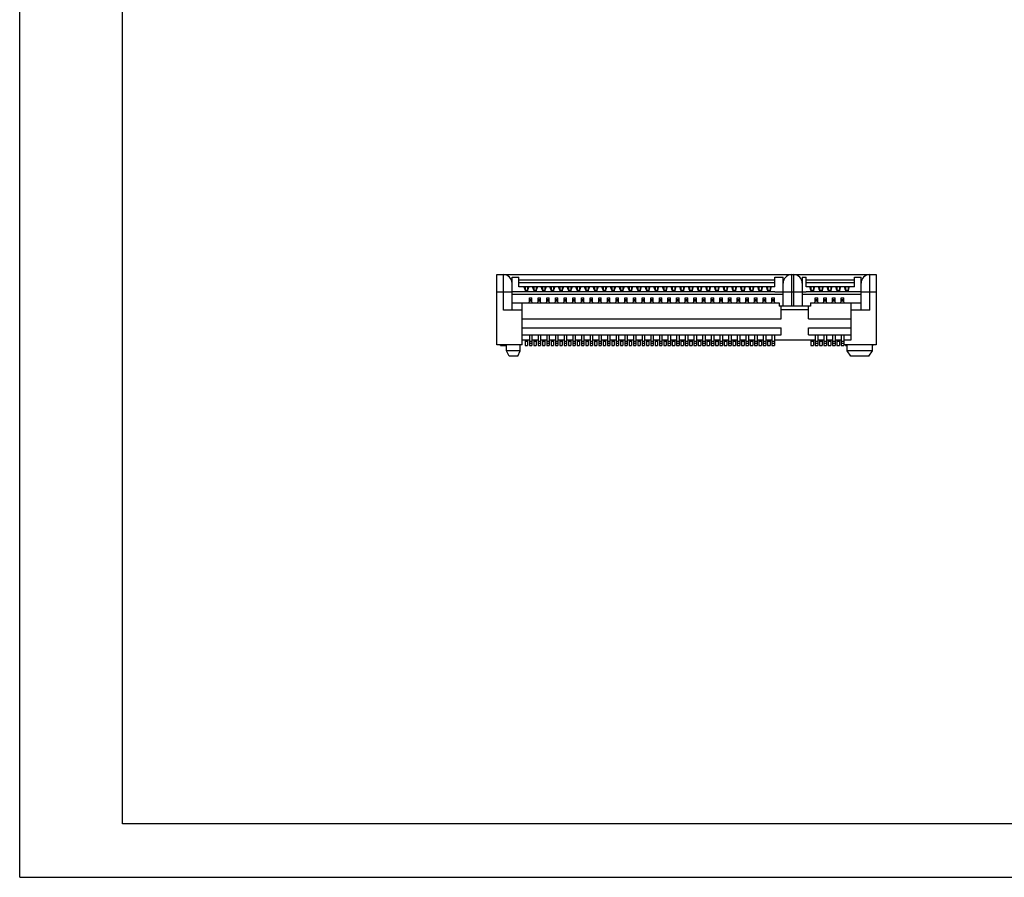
# Model space of a CAD drawing. Extents: x 0 to 420, y 0 to 297.
# Tile 1 of 9: x 0 to 171, y 0 to 148. Entities that reach past the tile are written whole.
import ezdxf

# ---------------------------------------------------------------- set-up
doc = ezdxf.new("R2010")
doc.units = 0
doc.header["$LTSCALE"] = 23.1
doc.layers.get('0').update_dxf_attribs({"linetype": 'CONTINUOUS'})

msp = doc.modelspace()

# ---------------------------------------------------------------- linework, layer by layer
at = {"color": 7, "linetype": 'CONTINUOUS'}
for p, q in [((0, 0), (0, 297)), ((17.78, 9.23), (17.78, 287.08)), ((82.65, 92.21), (82.65, 104.36)), ((82.65, 104.36), (148.35, 104.36)), ((83.78, 98.21), (83.78, 104.36)), ((133.72, 98.9), (133.72, 104.36)), ((134.03, 104.36), (134.03, 98.9)), ((147.22, 98.21), (147.22, 104.36)), ((148.35, 104.36), (148.35, 92.21)), ((85.28, 98.21), (85.28, 103.91)), ((85.28, 103.91), (86.43, 103.91)), ((86.43, 102.26), (86.43, 103.91)), ((86.43, 103.43), (130.78, 103.43)), ((86.43, 102.98), (130.78, 102.98)), ((130.78, 103.91), (132.22, 103.91)), ((130.78, 102.26), (130.78, 103.91)), ((132.22, 98.9), (132.22, 103.91)), ((135.53, 103.91), (136.22, 103.91)), ((135.53, 103.91), (135.53, 98.9)), ((136.22, 102.26), (136.22, 103.91)), ((136.22, 103.43), (144.57, 103.43)), ((136.22, 102.98), (144.57, 102.98)), ((144.57, 103.91), (145.72, 103.91)), ((144.57, 102.26), (144.57, 103.91)), ((145.72, 98.21), (145.72, 103.91)), ((82.65, 101.36), (85.28, 101.36)), ((130.78, 101.39), (85.28, 101.39)), ((132.22, 100.94), (85.28, 100.94)), ((130.78, 102.26), (86.43, 102.26)), ((87.34, 102.22), (87.34, 102.26)), ((87.34, 102.22), (87.53, 101.68)), ((87.53, 102.26), (87.53, 101.42)), ((87.53, 101.69), (87.97, 101.69)), ((87.53, 101.42), (87.97, 101.42)), ((87.97, 102.26), (87.97, 101.42)), ((88.16, 102.22), (87.97, 101.68)), ((88.16, 102.22), (88.16, 102.26)), ((88.84, 102.22), (88.84, 102.26)), ((89.03, 101.68), (88.84, 102.22)), ((89.03, 102.26), (89.03, 101.42)), ((89.03, 101.69), (89.47, 101.69)), ((89.03, 101.42), (89.47, 101.42)), ((89.47, 102.26), (89.47, 101.42)), ((89.66, 102.22), (89.47, 101.68)), ((89.66, 102.22), (89.66, 102.26)), ((90.34, 102.22), (90.34, 102.26)), ((90.53, 101.68), (90.34, 102.22)), ((90.53, 102.26), (90.53, 101.42)), ((90.53, 101.69), (90.97, 101.69)), ((90.53, 101.42), (90.97, 101.42)), ((90.97, 102.26), (90.97, 101.42)), ((91.16, 102.22), (90.97, 101.68)), ((91.16, 102.22), (91.16, 102.26)), ((91.84, 102.22), (91.84, 102.26)), ((92.03, 101.68), (91.84, 102.22)), ((92.03, 102.26), (92.03, 101.42)), ((92.03, 101.69), (92.47, 101.69)), ((92.03, 101.42), (92.47, 101.42)), ((92.47, 102.26), (92.47, 101.42)), ((92.66, 102.22), (92.47, 101.68)), ((92.66, 102.22), (92.66, 102.26)), ((93.34, 102.22), (93.34, 102.26)), ((93.53, 101.68), (93.34, 102.22)), ((93.53, 102.26), (93.53, 101.42)), ((93.53, 101.69), (93.97, 101.69)), ((93.53, 101.42), (93.97, 101.42)), ((93.97, 102.26), (93.97, 101.42)), ((94.16, 102.22), (93.97, 101.68)), ((94.16, 102.22), (94.16, 102.26)), ((94.84, 102.22), (94.84, 102.26)), ((95.03, 101.68), (94.84, 102.22)), ((95.03, 102.26), (95.03, 101.42)), ((95.03, 101.69), (95.47, 101.69)), ((95.03, 101.42), (95.47, 101.42)), ((95.47, 102.26), (95.47, 101.42)), ((95.66, 102.22), (95.47, 101.68)), ((95.66, 102.22), (95.66, 102.26)), ((96.34, 102.22), (96.34, 102.26)), ((96.53, 101.68), (96.34, 102.22)), ((96.53, 102.26), (96.53, 101.42)), ((96.53, 101.69), (96.97, 101.69)), ((96.53, 101.42), (96.97, 101.42)), ((96.97, 102.26), (96.97, 101.42)), ((97.16, 102.22), (96.97, 101.68)), ((97.16, 102.22), (97.16, 102.26)), ((97.84, 102.22), (97.84, 102.26)), ((98.03, 101.68), (97.84, 102.22)), ((98.03, 102.26), (98.03, 101.42)), ((98.03, 101.69), (98.47, 101.69)), ((98.03, 101.42), (98.47, 101.42)), ((98.47, 102.26), (98.47, 101.42)), ((98.66, 102.22), (98.47, 101.68)), ((98.66, 102.22), (98.66, 102.26)), ((99.34, 102.22), (99.34, 102.26)), ((99.53, 101.68), (99.34, 102.22)), ((99.53, 102.26), (99.53, 101.42)), ((99.53, 101.69), (99.97, 101.69)), ((99.53, 101.42), (99.97, 101.42)), ((99.97, 102.26), (99.97, 101.42)), ((100.16, 102.22), (99.97, 101.68)), ((100.16, 102.22), (100.16, 102.26)), ((100.84, 102.22), (100.84, 102.26)), ((101.03, 101.68), (100.84, 102.22)), ((101.03, 102.26), (101.03, 101.42)), ((101.03, 101.69), (101.47, 101.69)), ((101.03, 101.42), (101.47, 101.42)), ((101.47, 102.26), (101.47, 101.42)), ((101.66, 102.22), (101.47, 101.68)), ((101.66, 102.22), (101.66, 102.26)), ((102.34, 102.22), (102.34, 102.26)), ((102.53, 101.68), (102.34, 102.22)), ((102.53, 102.26), (102.53, 101.42)), ((102.53, 101.69), (102.97, 101.69)), ((102.53, 101.42), (102.97, 101.42)), ((102.97, 102.26), (102.97, 101.42)), ((103.16, 102.22), (102.97, 101.68)), ((103.16, 102.22), (103.16, 102.26)), ((103.84, 102.22), (103.84, 102.26)), ((104.03, 101.68), (103.84, 102.22)), ((104.03, 102.26), (104.03, 101.42)), ((104.03, 101.69), (104.47, 101.69)), ((104.03, 101.42), (104.47, 101.42)), ((104.47, 102.26), (104.47, 101.42)), ((104.66, 102.22), (104.47, 101.68)), ((104.66, 102.22), (104.66, 102.26)), ((105.34, 102.22), (105.34, 102.26)), ((105.53, 101.68), (105.34, 102.22)), ((105.53, 102.26), (105.53, 101.42)), ((105.53, 101.69), (105.97, 101.69)), ((105.53, 101.42), (105.97, 101.42)), ((105.97, 102.26), (105.97, 101.42)), ((106.16, 102.22), (105.97, 101.68)), ((106.16, 102.22), (106.16, 102.26)), ((106.84, 102.22), (106.84, 102.26)), ((107.03, 101.68), (106.84, 102.22)), ((107.03, 102.26), (107.03, 101.42)), ((107.03, 101.69), (107.47, 101.69)), ((107.03, 101.42), (107.47, 101.42)), ((107.47, 102.26), (107.47, 101.42)), ((107.66, 102.22), (107.47, 101.68)), ((107.66, 102.22), (107.66, 102.26)), ((108.34, 102.22), (108.34, 102.26)), ((108.53, 101.68), (108.34, 102.22)), ((108.53, 102.26), (108.53, 101.42)), ((108.53, 101.69), (108.97, 101.69)), ((108.53, 101.42), (108.97, 101.42)), ((108.97, 102.26), (108.97, 101.42)), ((109.16, 102.22), (108.97, 101.68)), ((109.16, 102.22), (109.16, 102.26)), ((109.84, 102.22), (109.84, 102.26)), ((110.03, 101.68), (109.84, 102.22)), ((110.03, 102.26), (110.03, 101.42)), ((110.03, 101.69), (110.47, 101.69)), ((110.03, 101.42), (110.47, 101.42)), ((110.47, 102.26), (110.47, 101.42)), ((110.66, 102.22), (110.47, 101.68)), ((110.66, 102.22), (110.66, 102.26)), ((111.34, 102.22), (111.34, 102.26)), ((111.53, 101.68), (111.34, 102.22)), ((111.53, 102.26), (111.53, 101.42)), ((111.53, 101.69), (111.97, 101.69)), ((111.53, 101.42), (111.97, 101.42)), ((111.97, 102.26), (111.97, 101.42)), ((112.16, 102.22), (111.97, 101.68)), ((112.16, 102.22), (112.16, 102.26)), ((112.84, 102.22), (112.84, 102.26)), ((113.03, 101.68), (112.84, 102.22)), ((113.03, 102.26), (113.03, 101.42)), ((113.03, 101.69), (113.47, 101.69)), ((113.03, 101.42), (113.47, 101.42)), ((113.47, 102.26), (113.47, 101.42)), ((113.66, 102.22), (113.47, 101.68)), ((113.66, 102.22), (113.66, 102.26)), ((114.34, 102.22), (114.34, 102.26)), ((114.53, 101.68), (114.34, 102.22)), ((114.53, 102.26), (114.53, 101.42)), ((114.53, 101.69), (114.97, 101.69)), ((114.53, 101.42), (114.97, 101.42)), ((114.97, 102.26), (114.97, 101.42)), ((115.16, 102.22), (114.97, 101.68)), ((115.16, 102.22), (115.16, 102.26)), ((115.84, 102.22), (115.84, 102.26)), ((116.03, 101.68), (115.84, 102.22)), ((116.03, 102.26), (116.03, 101.42)), ((116.03, 101.69), (116.47, 101.69)), ((116.03, 101.42), (116.47, 101.42)), ((116.47, 102.26), (116.47, 101.42)), ((116.66, 102.22), (116.47, 101.68)), ((116.66, 102.22), (116.66, 102.26)), ((117.34, 102.22), (117.34, 102.26)), ((117.53, 101.68), (117.34, 102.22)), ((117.53, 102.26), (117.53, 101.42)), ((117.53, 101.69), (117.97, 101.69)), ((117.53, 101.42), (117.97, 101.42)), ((117.97, 102.26), (117.97, 101.42)), ((118.16, 102.22), (117.97, 101.68)), ((118.16, 102.22), (118.16, 102.26)), ((118.84, 102.22), (118.84, 102.26)), ((119.03, 101.68), (118.84, 102.22)), ((119.03, 102.26), (119.03, 101.42)), ((119.03, 101.69), (119.47, 101.69)), ((119.03, 101.42), (119.47, 101.42)), ((119.47, 102.26), (119.47, 101.42)), ((119.66, 102.22), (119.47, 101.68)), ((119.66, 102.22), (119.66, 102.26)), ((120.34, 102.22), (120.34, 102.26)), ((120.53, 101.68), (120.34, 102.22)), ((120.53, 102.26), (120.53, 101.42)), ((120.53, 101.69), (120.97, 101.69)), ((120.53, 101.42), (120.97, 101.42)), ((120.97, 102.26), (120.97, 101.42)), ((121.16, 102.22), (120.97, 101.68)), ((121.16, 102.22), (121.16, 102.26)), ((121.84, 102.22), (121.84, 102.26)), ((122.03, 101.68), (121.84, 102.22)), ((122.03, 102.26), (122.03, 101.42)), ((122.03, 101.69), (122.47, 101.69)), ((122.03, 101.42), (122.47, 101.42)), ((122.47, 102.26), (122.47, 101.42)), ((122.66, 102.22), (122.47, 101.68)), ((122.66, 102.22), (122.66, 102.26)), ((123.34, 102.22), (123.34, 102.26)), ((123.53, 101.68), (123.34, 102.22)), ((123.53, 102.26), (123.53, 101.42)), ((123.53, 101.69), (123.97, 101.69)), ((123.53, 101.42), (123.97, 101.42)), ((123.97, 102.26), (123.97, 101.42)), ((124.16, 102.22), (123.97, 101.68)), ((124.16, 102.22), (124.16, 102.26)), ((124.84, 102.22), (124.84, 102.26)), ((125.03, 101.68), (124.84, 102.22)), ((125.03, 102.26), (125.03, 101.42)), ((125.03, 101.69), (125.47, 101.69)), ((125.03, 101.42), (125.47, 101.42)), ((125.47, 102.26), (125.47, 101.42)), ((125.66, 102.22), (125.47, 101.68)), ((125.66, 102.22), (125.66, 102.26)), ((126.34, 102.22), (126.34, 102.26)), ((126.53, 101.68), (126.34, 102.22)), ((126.53, 102.26), (126.53, 101.42)), ((126.53, 101.69), (126.97, 101.69)), ((126.53, 101.42), (126.97, 101.42)), ((126.97, 102.26), (126.97, 101.42)), ((127.16, 102.22), (126.97, 101.68)), ((127.16, 102.22), (127.16, 102.26)), ((127.84, 102.22), (127.84, 102.26)), ((128.03, 101.68), (127.84, 102.22)), ((128.03, 102.26), (128.03, 101.42)), ((128.03, 101.69), (128.47, 101.69)), ((128.03, 101.42), (128.47, 101.42)), ((128.47, 102.26), (128.47, 101.42)), ((128.66, 102.22), (128.47, 101.68)), ((128.66, 102.22), (128.66, 102.26)), ((129.34, 102.22), (129.34, 102.26)), ((129.53, 101.68), (129.34, 102.22)), ((129.53, 102.26), (129.53, 101.42)), ((129.53, 101.69), (129.97, 101.69)), ((129.53, 101.42), (129.97, 101.42)), ((129.97, 102.26), (129.97, 101.42)), ((130.16, 102.22), (129.97, 101.68)), ((130.16, 102.22), (130.16, 102.26)), ((130.78, 101.39), (130.78, 101.36)), ((130.78, 101.36), (136.22, 101.36)), ((145.72, 100.94), (135.53, 100.94)), ((144.57, 102.26), (136.22, 102.26)), ((145.72, 101.39), (136.22, 101.39)), ((136.22, 101.39), (136.22, 101.36)), ((136.84, 102.22), (136.84, 102.26)), ((137.03, 101.68), (136.84, 102.22)), ((137.03, 102.26), (137.03, 101.42)), ((137.03, 101.69), (137.47, 101.69)), ((137.03, 101.42), (137.47, 101.42)), ((137.47, 102.26), (137.47, 101.42)), ((137.66, 102.22), (137.47, 101.68)), ((137.66, 102.22), (137.66, 102.26)), ((138.34, 102.22), (138.34, 102.26)), ((138.53, 101.68), (138.34, 102.22)), ((138.53, 102.26), (138.53, 101.42)), ((138.53, 101.69), (138.97, 101.69)), ((138.53, 101.42), (138.97, 101.42)), ((138.97, 102.26), (138.97, 101.42)), ((139.16, 102.22), (138.97, 101.68)), ((139.16, 102.22), (139.16, 102.26)), ((139.84, 102.22), (139.84, 102.26)), ((140.03, 101.68), (139.84, 102.22)), ((140.03, 102.26), (140.03, 101.42)), ((140.03, 101.69), (140.47, 101.69)), ((140.03, 101.42), (140.47, 101.42)), ((140.47, 102.26), (140.47, 101.42)), ((140.66, 102.22), (140.47, 101.68)), ((140.66, 102.22), (140.66, 102.26)), ((141.34, 102.22), (141.34, 102.26)), ((141.53, 101.68), (141.34, 102.22)), ((141.53, 102.26), (141.53, 101.42)), ((141.53, 101.69), (141.97, 101.69)), ((141.53, 101.42), (141.97, 101.42)), ((141.97, 102.26), (141.97, 101.42)), ((142.16, 102.22), (141.97, 101.68)), ((142.16, 102.22), (142.16, 102.26)), ((142.84, 102.22), (142.84, 102.26)), ((143.03, 101.68), (142.84, 102.22)), ((143.03, 102.26), (143.03, 101.42)), ((143.03, 101.69), (143.47, 101.69)), ((143.03, 101.42), (143.47, 101.42)), ((143.47, 102.26), (143.47, 101.42)), ((143.66, 102.22), (143.47, 101.68)), ((143.66, 102.22), (143.66, 102.26)), ((145.72, 101.36), (148.35, 101.36)), ((85.28, 99.5), (131.53, 99.5)), ((87, 92.21), (87, 99.5)), ((88.22, 99.5), (88.28, 99.74)), ((88.28, 99.74), (88.28, 100.31)), ((88.28, 100.31), (88.72, 100.31)), ((88.28, 100.06), (88.72, 100.06)), ((88.28, 99.81), (88.72, 99.81)), ((88.72, 99.74), (88.72, 100.31)), ((88.78, 99.5), (88.72, 99.74)), ((89.72, 99.5), (89.78, 99.74)), ((89.78, 99.74), (89.78, 100.31)), ((89.78, 100.31), (90.22, 100.31)), ((89.78, 100.06), (90.22, 100.06)), ((89.78, 99.81), (90.22, 99.81)), ((90.22, 99.74), (90.22, 100.31)), ((90.28, 99.5), (90.22, 99.74)), ((91.22, 99.5), (91.28, 99.74)), ((91.28, 99.74), (91.28, 100.31)), ((91.28, 100.31), (91.72, 100.31)), ((91.28, 100.06), (91.72, 100.06)), ((91.28, 99.81), (91.72, 99.81)), ((91.72, 99.74), (91.72, 100.31)), ((91.78, 99.5), (91.72, 99.74)), ((92.72, 99.5), (92.78, 99.74)), ((92.78, 99.74), (92.78, 100.31)), ((92.78, 100.31), (93.22, 100.31)), ((92.78, 100.06), (93.22, 100.06)), ((92.78, 99.81), (93.22, 99.81)), ((93.22, 99.74), (93.22, 100.31)), ((93.28, 99.5), (93.22, 99.74)), ((94.22, 99.5), (94.28, 99.74)), ((94.28, 99.74), (94.28, 100.31)), ((94.28, 100.31), (94.72, 100.31)), ((94.28, 100.06), (94.72, 100.06)), ((94.28, 99.81), (94.72, 99.81)), ((94.72, 99.74), (94.72, 100.31)), ((94.78, 99.5), (94.72, 99.74)), ((95.72, 99.5), (95.78, 99.74)), ((95.78, 99.74), (95.78, 100.31)), ((95.78, 100.31), (96.22, 100.31)), ((95.78, 100.06), (96.22, 100.06)), ((95.78, 99.81), (96.22, 99.81)), ((96.22, 99.74), (96.22, 100.31)), ((96.28, 99.5), (96.22, 99.74)), ((97.22, 99.5), (97.28, 99.74)), ((97.28, 99.74), (97.28, 100.31)), ((97.28, 100.31), (97.72, 100.31)), ((97.28, 100.06), (97.72, 100.06)), ((97.28, 99.81), (97.72, 99.81)), ((97.72, 99.74), (97.72, 100.31)), ((97.78, 99.5), (97.72, 99.74)), ((98.72, 99.5), (98.78, 99.74)), ((98.78, 99.74), (98.78, 100.31)), ((98.78, 100.31), (99.22, 100.31)), ((98.78, 100.06), (99.22, 100.06)), ((98.78, 99.81), (99.22, 99.81)), ((99.22, 99.74), (99.22, 100.31)), ((99.28, 99.5), (99.22, 99.74)), ((100.22, 99.5), (100.28, 99.74)), ((100.28, 99.74), (100.28, 100.31)), ((100.28, 100.31), (100.72, 100.31)), ((100.28, 100.06), (100.72, 100.06)), ((100.28, 99.81), (100.72, 99.81)), ((100.72, 99.74), (100.72, 100.31)), ((100.78, 99.5), (100.72, 99.74)), ((101.72, 99.5), (101.78, 99.74)), ((101.78, 99.74), (101.78, 100.31)), ((101.78, 100.31), (102.22, 100.31)), ((101.78, 100.06), (102.22, 100.06)), ((101.78, 99.81), (102.22, 99.81)), ((102.22, 99.74), (102.22, 100.31)), ((102.28, 99.5), (102.22, 99.74)), ((103.22, 99.5), (103.28, 99.74)), ((103.28, 99.74), (103.28, 100.31)), ((103.28, 100.31), (103.72, 100.31)), ((103.28, 100.06), (103.72, 100.06)), ((103.28, 99.81), (103.72, 99.81)), ((103.72, 99.74), (103.72, 100.31)), ((103.78, 99.5), (103.72, 99.74)), ((104.72, 99.5), (104.78, 99.74)), ((104.78, 99.74), (104.78, 100.31)), ((104.78, 100.31), (105.22, 100.31)), ((104.78, 100.06), (105.22, 100.06)), ((104.78, 99.81), (105.22, 99.81)), ((105.22, 99.74), (105.22, 100.31)), ((105.28, 99.5), (105.22, 99.74)), ((106.22, 99.5), (106.28, 99.74)), ((106.28, 99.74), (106.28, 100.31)), ((106.28, 100.31), (106.72, 100.31)), ((106.28, 100.06), (106.72, 100.06)), ((106.28, 99.81), (106.72, 99.81)), ((106.72, 99.74), (106.72, 100.31)), ((106.78, 99.5), (106.72, 99.74)), ((107.72, 99.5), (107.78, 99.74)), ((107.78, 99.74), (107.78, 100.31)), ((107.78, 100.31), (108.22, 100.31)), ((107.78, 100.06), (108.22, 100.06)), ((107.78, 99.81), (108.22, 99.81)), ((108.22, 99.74), (108.22, 100.31)), ((108.28, 99.5), (108.22, 99.74)), ((109.22, 99.5), (109.28, 99.74)), ((109.28, 99.74), (109.28, 100.31)), ((109.28, 100.31), (109.72, 100.31)), ((109.28, 100.06), (109.72, 100.06)), ((109.28, 99.81), (109.72, 99.81)), ((109.72, 99.74), (109.72, 100.31)), ((109.78, 99.5), (109.72, 99.74)), ((110.72, 99.5), (110.78, 99.74)), ((110.78, 99.74), (110.78, 100.31)), ((110.78, 100.31), (111.22, 100.31)), ((110.78, 100.06), (111.22, 100.06)), ((110.78, 99.81), (111.22, 99.81)), ((111.22, 99.74), (111.22, 100.31)), ((111.28, 99.5), (111.22, 99.74)), ((112.22, 99.5), (112.28, 99.74)), ((112.28, 99.74), (112.28, 100.31)), ((112.28, 100.31), (112.72, 100.31)), ((112.28, 100.06), (112.72, 100.06)), ((112.28, 99.81), (112.72, 99.81)), ((112.72, 99.74), (112.72, 100.31)), ((112.78, 99.5), (112.72, 99.74)), ((113.72, 99.5), (113.78, 99.74)), ((113.78, 99.74), (113.78, 100.31)), ((113.78, 100.31), (114.22, 100.31)), ((113.78, 100.06), (114.22, 100.06)), ((113.78, 99.81), (114.22, 99.81)), ((114.22, 99.74), (114.22, 100.31)), ((114.28, 99.5), (114.22, 99.74)), ((115.22, 99.5), (115.28, 99.74)), ((115.28, 99.74), (115.28, 100.31)), ((115.28, 100.31), (115.72, 100.31)), ((115.28, 100.06), (115.72, 100.06)), ((115.28, 99.81), (115.72, 99.81)), ((115.72, 99.74), (115.72, 100.31)), ((115.78, 99.5), (115.72, 99.74)), ((116.72, 99.5), (116.78, 99.74)), ((116.78, 99.74), (116.78, 100.31)), ((116.78, 100.31), (117.22, 100.31)), ((116.78, 100.06), (117.22, 100.06)), ((116.78, 99.81), (117.22, 99.81)), ((117.22, 99.74), (117.22, 100.31)), ((117.28, 99.5), (117.22, 99.74)), ((118.22, 99.5), (118.28, 99.74)), ((118.28, 99.74), (118.28, 100.31)), ((118.28, 100.31), (118.72, 100.31)), ((118.28, 100.06), (118.72, 100.06)), ((118.28, 99.81), (118.72, 99.81)), ((118.72, 99.74), (118.72, 100.31)), ((118.78, 99.5), (118.72, 99.74)), ((119.72, 99.5), (119.78, 99.74)), ((119.78, 99.74), (119.78, 100.31)), ((119.78, 100.31), (120.22, 100.31)), ((119.78, 100.06), (120.22, 100.06)), ((119.78, 99.81), (120.22, 99.81)), ((120.22, 99.74), (120.22, 100.31)), ((120.28, 99.5), (120.22, 99.74)), ((121.22, 99.5), (121.28, 99.74)), ((121.28, 100.31), (121.72, 100.31)), ((121.28, 99.74), (121.28, 100.31)), ((121.28, 100.06), (121.72, 100.06)), ((121.28, 99.81), (121.72, 99.81)), ((121.72, 99.74), (121.72, 100.31)), ((121.78, 99.5), (121.72, 99.74)), ((122.72, 99.5), (122.78, 99.74)), ((122.78, 100.31), (123.22, 100.31)), ((122.78, 99.74), (122.78, 100.31)), ((122.78, 100.06), (123.22, 100.06)), ((122.78, 99.81), (123.22, 99.81)), ((123.22, 99.74), (123.22, 100.31)), ((123.28, 99.5), (123.22, 99.74)), ((124.22, 99.5), (124.28, 99.74)), ((124.28, 100.31), (124.72, 100.31)), ((124.28, 99.74), (124.28, 100.31)), ((124.28, 100.06), (124.72, 100.06)), ((124.28, 99.81), (124.72, 99.81)), ((124.72, 99.74), (124.72, 100.31)), ((124.78, 99.5), (124.72, 99.74)), ((125.72, 99.5), (125.78, 99.74)), ((125.78, 100.31), (126.22, 100.31)), ((125.78, 99.74), (125.78, 100.31)), ((125.78, 100.06), (126.22, 100.06)), ((125.78, 99.81), (126.22, 99.81)), ((126.22, 99.74), (126.22, 100.31)), ((126.28, 99.5), (126.22, 99.74)), ((127.22, 99.5), (127.28, 99.74)), ((127.28, 100.31), (127.72, 100.31)), ((127.28, 99.74), (127.28, 100.31)), ((127.28, 100.06), (127.72, 100.06)), ((127.28, 99.81), (127.72, 99.81)), ((127.72, 99.74), (127.72, 100.31)), ((127.78, 99.5), (127.72, 99.74)), ((128.72, 99.5), (128.78, 99.74)), ((128.78, 100.31), (129.22, 100.31)), ((128.78, 99.74), (128.78, 100.31)), ((128.78, 100.06), (129.22, 100.06)), ((128.78, 99.81), (129.22, 99.81)), ((129.22, 99.74), (129.22, 100.31)), ((129.28, 99.5), (129.22, 99.74)), ((130.22, 99.5), (130.28, 99.74)), ((130.28, 100.31), (130.72, 100.31)), ((130.28, 99.74), (130.28, 100.31)), ((130.28, 100.06), (130.72, 100.06)), ((130.28, 99.81), (130.72, 99.81)), ((130.72, 99.74), (130.72, 100.31)), ((130.78, 99.5), (130.72, 99.74)), ((131.53, 99.5), (131.53, 98.9)), ((136.97, 99.5), (145.72, 99.5)), ((136.97, 99.5), (136.97, 98.9)), ((137.72, 99.5), (137.78, 99.74)), ((137.78, 100.31), (138.22, 100.31)), ((137.78, 99.74), (137.78, 100.31)), ((137.78, 100.06), (138.22, 100.06)), ((137.78, 99.81), (138.22, 99.81)), ((138.22, 99.74), (138.22, 100.31)), ((138.28, 99.5), (138.22, 99.74)), ((139.22, 99.5), (139.28, 99.74)), ((139.28, 100.31), (139.72, 100.31)), ((139.28, 99.74), (139.28, 100.31)), ((139.28, 100.06), (139.72, 100.06)), ((139.28, 99.81), (139.72, 99.81)), ((139.72, 99.74), (139.72, 100.31)), ((139.78, 99.5), (139.72, 99.74)), ((140.72, 99.5), (140.78, 99.74)), ((140.78, 100.31), (141.22, 100.31)), ((140.78, 99.74), (140.78, 100.31)), ((140.78, 100.06), (141.22, 100.06)), ((140.78, 99.81), (141.22, 99.81)), ((141.22, 99.74), (141.22, 100.31)), ((141.28, 99.5), (141.22, 99.74)), ((142.22, 99.5), (142.28, 99.74)), ((142.28, 100.31), (142.72, 100.31)), ((142.28, 99.74), (142.28, 100.31)), ((142.28, 100.06), (142.72, 100.06)), ((142.28, 99.81), (142.72, 99.81)), ((142.72, 99.74), (142.72, 100.31)), ((142.78, 99.5), (142.72, 99.74)), ((144, 93.05), (144, 99.5)), ((87, 98.21), (83.78, 98.21)), ((136.97, 98.9), (131.53, 98.9)), ((131.87, 96.71), (131.87, 98.9)), ((131.87, 98.3), (136.63, 98.3)), ((136.63, 96.71), (136.63, 98.9)), ((147.22, 98.21), (144, 98.21)), ((87, 96.71), (131.87, 96.71)), ((136.63, 96.71), (144, 96.71)), ((87, 95.15), (131.87, 95.15)), ((87, 93.95), (131.87, 93.95)), ((88.28, 93.95), (88.28, 92.06)), ((88.72, 93.95), (88.72, 92.06)), ((89.78, 93.95), (89.78, 92.06)), ((90.22, 93.95), (90.22, 92.06)), ((91.28, 93.95), (91.28, 92.06)), ((91.72, 93.95), (91.72, 92.06)), ((92.78, 93.95), (92.78, 92.06)), ((93.22, 93.95), (93.22, 92.06)), ((94.28, 93.95), (94.28, 92.06)), ((94.72, 93.95), (94.72, 92.06)), ((95.78, 93.95), (95.78, 92.06)), ((96.22, 93.95), (96.22, 92.06)), ((97.28, 93.95), (97.28, 92.06)), ((97.72, 93.95), (97.72, 92.06)), ((98.78, 93.95), (98.78, 92.06)), ((99.22, 93.95), (99.22, 92.06)), ((100.28, 93.95), (100.28, 92.06)), ((100.72, 93.95), (100.72, 92.06)), ((101.78, 93.95), (101.78, 92.06)), ((102.22, 93.95), (102.22, 92.06)), ((103.28, 93.95), (103.28, 92.06)), ((103.72, 93.95), (103.72, 92.06)), ((104.78, 93.95), (104.78, 92.06)), ((105.22, 93.95), (105.22, 92.06)), ((106.28, 93.95), (106.28, 92.06)), ((106.72, 93.95), (106.72, 92.06)), ((107.78, 93.95), (107.78, 92.06)), ((108.22, 93.95), (108.22, 92.06)), ((109.28, 93.95), (109.28, 92.06)), ((109.72, 93.95), (109.72, 92.06)), ((110.78, 93.95), (110.78, 92.06)), ((111.22, 93.95), (111.22, 92.06)), ((112.28, 93.95), (112.28, 92.06)), ((112.72, 93.95), (112.72, 92.06)), ((113.78, 93.95), (113.78, 92.06)), ((114.22, 93.95), (114.22, 92.06)), ((115.28, 93.95), (115.28, 92.06)), ((115.72, 93.95), (115.72, 92.06)), ((116.78, 93.95), (116.78, 92.06)), ((117.22, 93.95), (117.22, 92.06)), ((118.28, 93.95), (118.28, 92.06)), ((118.72, 93.95), (118.72, 92.06)), ((119.78, 93.95), (119.78, 92.06)), ((120.22, 93.95), (120.22, 92.06)), ((121.28, 93.95), (121.28, 92.06)), ((121.72, 93.95), (121.72, 92.06)), ((122.78, 93.95), (122.78, 92.06)), ((123.22, 93.95), (123.22, 92.06)), ((124.28, 93.95), (124.28, 92.06)), ((124.72, 93.95), (124.72, 92.06)), ((125.78, 93.95), (125.78, 92.06)), ((126.22, 93.95), (126.22, 92.06)), ((127.28, 93.95), (127.28, 92.06)), ((127.72, 93.95), (127.72, 92.06)), ((128.78, 93.95), (128.78, 92.06)), ((129.22, 93.95), (129.22, 92.06)), ((130.28, 93.95), (130.28, 92.06)), ((130.72, 93.95), (130.72, 92.06)), ((131.87, 93.95), (131.87, 95.15)), ((136.63, 95.15), (144, 95.15)), ((136.63, 93.95), (136.63, 95.15)), ((136.63, 93.95), (144, 93.95)), ((137.78, 93.95), (137.78, 92.06)), ((138.22, 93.95), (138.22, 92.06)), ((139.28, 93.95), (139.28, 92.06)), ((139.72, 93.95), (139.72, 92.06)), ((140.78, 93.95), (140.78, 92.06)), ((141.22, 93.95), (141.22, 92.06)), ((142.28, 93.95), (142.28, 92.06)), ((142.72, 93.95), (142.72, 92.06)), ((87, 92.21), (82.65, 92.21)), ((83.25, 92.06), (83.25, 92.21)), ((83.55, 92.06), (83.55, 92.21)), ((84.15, 92.06), (84.15, 92.21)), ((84.3, 91.16), (84.3, 92.21)), ((86.7, 91.16), (86.7, 92.21)), ((87, 93.05), (88.28, 93.05)), ((87.53, 93.05), (87.53, 92.06)), ((87.53, 92.81), (87.97, 92.81)), ((87.97, 93.05), (87.97, 92.06)), ((88.28, 92.81), (88.72, 92.81)), ((88.28, 92.51), (88.72, 92.51)), ((88.72, 93.05), (89.78, 93.05)), ((89.03, 93.05), (89.03, 92.06)), ((89.03, 92.81), (89.47, 92.81)), ((89.47, 93.05), (89.47, 92.06)), ((89.78, 92.81), (90.22, 92.81)), ((89.78, 92.51), (90.22, 92.51)), ((90.22, 93.05), (91.28, 93.05)), ((90.53, 93.05), (90.53, 92.06)), ((90.53, 92.81), (90.97, 92.81)), ((90.97, 93.05), (90.97, 92.06)), ((91.28, 92.81), (91.72, 92.81)), ((91.28, 92.51), (91.72, 92.51)), ((91.72, 93.05), (92.78, 93.05)), ((92.03, 93.05), (92.03, 92.06)), ((92.03, 92.81), (92.47, 92.81)), ((92.47, 93.05), (92.47, 92.06)), ((92.78, 92.81), (93.22, 92.81)), ((92.78, 92.51), (93.22, 92.51)), ((93.22, 93.05), (94.28, 93.05)), ((93.53, 93.05), (93.53, 92.06)), ((93.53, 92.81), (93.97, 92.81)), ((93.97, 93.05), (93.97, 92.06)), ((94.28, 92.81), (94.72, 92.81)), ((94.28, 92.51), (94.72, 92.51)), ((94.72, 93.05), (95.78, 93.05)), ((95.03, 93.05), (95.03, 92.06)), ((95.03, 92.81), (95.47, 92.81)), ((95.47, 93.05), (95.47, 92.06)), ((95.78, 92.81), (96.22, 92.81)), ((95.78, 92.51), (96.22, 92.51)), ((96.22, 93.05), (97.28, 93.05)), ((96.53, 93.05), (96.53, 92.06)), ((96.53, 92.81), (96.97, 92.81)), ((96.97, 93.05), (96.97, 92.06)), ((97.28, 92.81), (97.72, 92.81)), ((97.28, 92.51), (97.72, 92.51)), ((97.72, 93.05), (98.78, 93.05)), ((98.03, 93.05), (98.03, 92.06)), ((98.03, 92.81), (98.47, 92.81)), ((98.47, 93.05), (98.47, 92.06)), ((98.78, 92.81), (99.22, 92.81)), ((98.78, 92.51), (99.22, 92.51)), ((99.22, 93.05), (100.28, 93.05)), ((99.53, 93.05), (99.53, 92.06)), ((99.53, 92.81), (99.97, 92.81)), ((99.97, 93.05), (99.97, 92.06)), ((100.28, 92.81), (100.72, 92.81)), ((100.28, 92.51), (100.72, 92.51)), ((100.72, 93.05), (101.78, 93.05)), ((101.03, 93.05), (101.03, 92.06)), ((101.03, 92.81), (101.47, 92.81)), ((101.47, 93.05), (101.47, 92.06)), ((101.78, 92.81), (102.22, 92.81)), ((101.78, 92.51), (102.22, 92.51)), ((102.22, 93.05), (103.28, 93.05)), ((102.53, 93.05), (102.53, 92.06)), ((102.53, 92.81), (102.97, 92.81)), ((102.97, 93.05), (102.97, 92.06)), ((103.28, 92.81), (103.72, 92.81)), ((103.28, 92.51), (103.72, 92.51)), ((103.72, 93.05), (104.78, 93.05)), ((104.03, 93.05), (104.03, 92.06)), ((104.03, 92.81), (104.47, 92.81)), ((104.47, 93.05), (104.47, 92.06)), ((104.78, 92.81), (105.22, 92.81)), ((104.78, 92.51), (105.22, 92.51)), ((105.22, 93.05), (106.28, 93.05)), ((105.53, 93.05), (105.53, 92.06)), ((105.53, 92.81), (105.97, 92.81)), ((105.97, 93.05), (105.97, 92.06)), ((106.28, 92.81), (106.72, 92.81)), ((106.28, 92.51), (106.72, 92.51)), ((106.72, 93.05), (107.78, 93.05)), ((107.03, 93.05), (107.03, 92.06)), ((107.03, 92.81), (107.47, 92.81)), ((107.47, 93.05), (107.47, 92.06)), ((107.78, 92.81), (108.22, 92.81)), ((107.78, 92.51), (108.22, 92.51)), ((108.22, 93.05), (109.28, 93.05)), ((108.53, 93.05), (108.53, 92.06)), ((108.53, 92.81), (108.97, 92.81)), ((108.97, 93.05), (108.97, 92.06)), ((109.28, 92.81), (109.72, 92.81)), ((109.28, 92.51), (109.72, 92.51)), ((109.72, 93.05), (110.78, 93.05)), ((110.03, 93.05), (110.03, 92.06)), ((110.03, 92.81), (110.47, 92.81)), ((110.47, 93.05), (110.47, 92.06)), ((110.78, 92.81), (111.22, 92.81)), ((110.78, 92.51), (111.22, 92.51)), ((111.22, 93.05), (112.28, 93.05)), ((111.53, 93.05), (111.53, 92.06)), ((111.53, 92.81), (111.97, 92.81)), ((111.97, 93.05), (111.97, 92.06)), ((112.28, 92.81), (112.72, 92.81)), ((112.28, 92.51), (112.72, 92.51)), ((112.72, 93.05), (113.78, 93.05)), ((113.03, 93.05), (113.03, 92.06)), ((113.03, 92.81), (113.47, 92.81)), ((113.47, 93.05), (113.47, 92.06)), ((113.78, 92.81), (114.22, 92.81)), ((113.78, 92.51), (114.22, 92.51)), ((114.22, 93.05), (115.28, 93.05)), ((114.53, 93.05), (114.53, 92.06)), ((114.53, 92.81), (114.97, 92.81)), ((114.97, 93.05), (114.97, 92.06)), ((115.28, 92.81), (115.72, 92.81)), ((115.28, 92.51), (115.72, 92.51)), ((115.72, 93.05), (116.78, 93.05)), ((116.03, 93.05), (116.03, 92.06)), ((116.03, 92.81), (116.47, 92.81)), ((116.47, 93.05), (116.47, 92.06)), ((116.78, 92.81), (117.22, 92.81)), ((116.78, 92.51), (117.22, 92.51)), ((117.22, 93.05), (118.28, 93.05)), ((117.53, 93.05), (117.53, 92.06)), ((117.53, 92.81), (117.97, 92.81)), ((117.97, 93.05), (117.97, 92.06)), ((118.28, 92.81), (118.72, 92.81)), ((118.28, 92.51), (118.72, 92.51)), ((118.72, 93.05), (119.78, 93.05)), ((119.03, 93.05), (119.03, 92.06)), ((119.03, 92.81), (119.47, 92.81)), ((119.47, 93.05), (119.47, 92.06)), ((119.78, 92.81), (120.22, 92.81)), ((119.78, 92.51), (120.22, 92.51)), ((120.22, 93.05), (121.28, 93.05)), ((120.53, 93.05), (120.53, 92.06)), ((120.53, 92.81), (120.97, 92.81)), ((120.97, 93.05), (120.97, 92.06)), ((121.28, 92.81), (121.72, 92.81)), ((121.28, 92.51), (121.72, 92.51)), ((121.72, 93.05), (122.78, 93.05)), ((122.03, 93.05), (122.03, 92.06)), ((122.03, 92.81), (122.47, 92.81)), ((122.47, 93.05), (122.47, 92.06)), ((122.78, 92.81), (123.22, 92.81)), ((122.78, 92.51), (123.22, 92.51)), ((123.22, 93.05), (124.28, 93.05)), ((123.53, 93.05), (123.53, 92.06)), ((123.53, 92.81), (123.97, 92.81)), ((123.97, 93.05), (123.97, 92.06)), ((124.28, 92.81), (124.72, 92.81)), ((124.28, 92.51), (124.72, 92.51)), ((124.72, 93.05), (125.78, 93.05)), ((125.03, 93.05), (125.03, 92.06)), ((125.03, 92.81), (125.47, 92.81)), ((125.47, 93.05), (125.47, 92.06)), ((125.78, 92.81), (126.22, 92.81)), ((125.78, 92.51), (126.22, 92.51)), ((126.22, 93.05), (127.28, 93.05)), ((126.53, 93.05), (126.53, 92.06)), ((126.53, 92.81), (126.97, 92.81)), ((126.97, 93.05), (126.97, 92.06)), ((127.28, 92.81), (127.72, 92.81)), ((127.28, 92.51), (127.72, 92.51)), ((127.72, 93.05), (128.78, 93.05)), ((128.03, 93.05), (128.03, 92.06)), ((128.03, 92.81), (128.47, 92.81)), ((128.47, 93.05), (128.47, 92.06)), ((128.78, 92.81), (129.22, 92.81)), ((128.78, 92.51), (129.22, 92.51)), ((129.22, 93.05), (130.28, 93.05)), ((129.53, 93.05), (129.53, 92.06)), ((129.53, 92.81), (129.97, 92.81)), ((129.97, 93.05), (129.97, 92.06)), ((130.28, 92.81), (130.72, 92.81)), ((130.28, 92.51), (130.72, 92.51)), ((130.72, 93.05), (137.78, 93.05)), ((137.03, 93.05), (137.03, 92.06)), ((137.03, 92.81), (137.47, 92.81)), ((137.47, 93.05), (137.47, 92.06)), ((137.78, 92.81), (138.22, 92.81)), ((137.78, 92.51), (138.22, 92.51)), ((138.22, 93.05), (139.28, 93.05)), ((138.53, 93.05), (138.53, 92.06)), ((138.53, 92.81), (138.97, 92.81)), ((138.97, 93.05), (138.97, 92.06)), ((139.28, 92.81), (139.72, 92.81)), ((139.28, 92.51), (139.72, 92.51)), ((139.72, 93.05), (140.78, 93.05)), ((140.03, 93.05), (140.03, 92.06)), ((140.03, 92.81), (140.47, 92.81)), ((140.47, 93.05), (140.47, 92.06)), ((140.78, 92.81), (141.22, 92.81)), ((140.78, 92.51), (141.22, 92.51)), ((141.22, 93.05), (142.28, 93.05)), ((141.53, 93.05), (141.53, 92.06)), ((141.53, 92.81), (141.97, 92.81)), ((141.97, 93.05), (141.97, 92.06)), ((142.28, 92.81), (142.72, 92.81)), ((142.28, 92.51), (142.72, 92.51)), ((142.72, 93.05), (144, 93.05)), ((148.35, 92.21), (142.72, 92.21)), ((143.03, 92.21), (143.03, 92.06)), ((143.32, 91.16), (143.32, 92.21)), ((147.68, 91.16), (147.68, 92.21)), ((147.75, 92.21), (147.75, 92.06)), ((83.25, 92.06), (84.3, 92.06)), ((84.75, 90.26), (84.3, 91.16)), ((86.7, 91.16), (84.3, 91.16)), ((86.25, 90.26), (86.7, 91.16)), ((87.53, 92.06), (87.97, 92.06)), ((88.28, 92.06), (88.72, 92.06)), ((89.03, 92.06), (89.47, 92.06)), ((89.78, 92.06), (90.22, 92.06)), ((90.53, 92.06), (90.97, 92.06)), ((91.28, 92.06), (91.72, 92.06)), ((92.03, 92.06), (92.47, 92.06)), ((92.78, 92.06), (93.22, 92.06)), ((93.53, 92.06), (93.97, 92.06)), ((94.28, 92.06), (94.72, 92.06)), ((95.03, 92.06), (95.47, 92.06)), ((95.78, 92.06), (96.22, 92.06)), ((96.53, 92.06), (96.97, 92.06)), ((97.28, 92.06), (97.72, 92.06)), ((98.03, 92.06), (98.47, 92.06)), ((98.78, 92.06), (99.22, 92.06)), ((99.53, 92.06), (99.97, 92.06)), ((100.28, 92.06), (100.72, 92.06)), ((101.03, 92.06), (101.47, 92.06)), ((101.78, 92.06), (102.22, 92.06)), ((102.53, 92.06), (102.97, 92.06)), ((103.28, 92.06), (103.72, 92.06)), ((104.03, 92.06), (104.47, 92.06)), ((104.78, 92.06), (105.22, 92.06)), ((105.53, 92.06), (105.97, 92.06)), ((106.28, 92.06), (106.72, 92.06)), ((107.03, 92.06), (107.47, 92.06)), ((107.78, 92.06), (108.22, 92.06)), ((108.53, 92.06), (108.97, 92.06)), ((109.28, 92.06), (109.72, 92.06)), ((110.03, 92.06), (110.47, 92.06)), ((110.78, 92.06), (111.22, 92.06)), ((111.53, 92.06), (111.97, 92.06)), ((112.28, 92.06), (112.72, 92.06)), ((113.03, 92.06), (113.47, 92.06)), ((113.78, 92.06), (114.22, 92.06)), ((114.53, 92.06), (114.97, 92.06)), ((115.28, 92.06), (115.72, 92.06)), ((116.03, 92.06), (116.47, 92.06)), ((116.78, 92.06), (117.22, 92.06)), ((117.53, 92.06), (117.97, 92.06)), ((118.28, 92.06), (118.72, 92.06)), ((119.03, 92.06), (119.47, 92.06)), ((119.78, 92.06), (120.22, 92.06)), ((120.53, 92.06), (120.97, 92.06)), ((121.28, 92.06), (121.72, 92.06)), ((122.03, 92.06), (122.47, 92.06)), ((122.78, 92.06), (123.22, 92.06)), ((123.53, 92.06), (123.97, 92.06)), ((124.28, 92.06), (124.72, 92.06)), ((125.03, 92.06), (125.47, 92.06)), ((125.78, 92.06), (126.22, 92.06)), ((126.53, 92.06), (126.97, 92.06)), ((127.28, 92.06), (127.72, 92.06)), ((128.03, 92.06), (128.47, 92.06)), ((128.78, 92.06), (129.22, 92.06)), ((129.53, 92.06), (129.97, 92.06)), ((130.28, 92.06), (130.72, 92.06)), ((137.03, 92.06), (137.47, 92.06)), ((137.78, 92.06), (138.22, 92.06)), ((138.53, 92.06), (138.97, 92.06)), ((139.28, 92.06), (139.72, 92.06)), ((140.03, 92.06), (140.47, 92.06)), ((140.78, 92.06), (141.22, 92.06)), ((141.53, 92.06), (141.97, 92.06)), ((142.28, 92.06), (142.72, 92.06)), ((143.03, 92.06), (143.32, 92.06)), ((147.68, 91.16), (143.32, 91.16)), ((143.93, 90.26), (143.32, 91.16)), ((147.07, 90.26), (147.68, 91.16)), ((147.75, 92.06), (147.68, 92.06)), ((86.25, 90.26), (84.75, 90.26)), ((147.07, 90.26), (143.93, 90.26)), ((409.21, 9.23), (17.78, 9.23)), ((30.48, 9.23), (17.78, 9.23)), ((0, 0), (420, 0))]:
    msp.add_line(p, q, dxfattribs=at)
for centre, start, end in [((83.78, 102.86), 0, 90), ((133.72, 102.86), 90, 180), ((134.03, 102.86), 0, 90), ((147.22, 102.86), 90, 180)]:
    msp.add_arc(centre, 1.5, start, end, dxfattribs=at)

doc.saveas('drawing.dxf')
